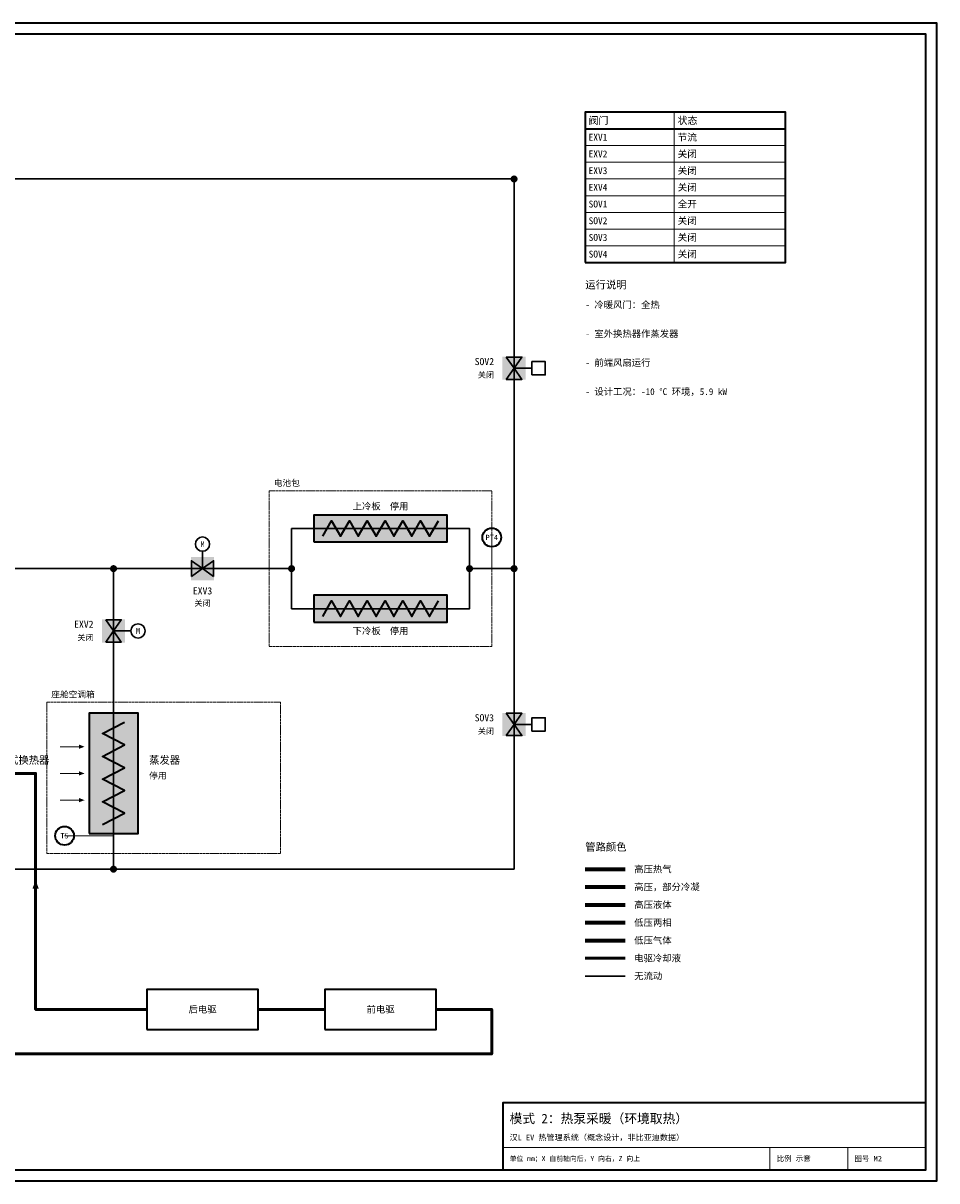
# Model space of a CAD drawing. Header units: millimetres. Extents: x 0 to 830, y 0 to 520.
# Tile 2 of 2: x 419 to 830, y 0 to 520. Entities that reach past the tile are written whole.
import ezdxf
from ezdxf.enums import TextEntityAlignment as Align

# ---------------------------------------------------------------- set-up
doc = ezdxf.new("R2010")
doc.units = ezdxf.units.MM
doc.linetypes.add('DASHED', pattern=[1.524, 1.27, -0.254])
for name, color, linetype, lineweight, true_color in [('AIR', 7, 'Continuous', 18, 0x7878c8), ('BOUNDARY', 7, 'DASHED', 18, 0x828282), ('COOLANT', 7, 'Continuous', 50, 0x1e8c46), ('FRAME', 7, 'Continuous', 35, 0x3c3c3c), ('HP_2PH', 7, 'Continuous', 70, 0xc83caa), ('HP_GAS', 7, 'Continuous', 70, 0xcd2828), ('HP_LIQ', 7, 'Continuous', 70, 0xeb8214), ('LP_2PH', 7, 'Continuous', 70, 0x28a5c8), ('LP_GAS', 7, 'Continuous', 70, 0x2350be), ('OFF', 7, 'Continuous', 30, 0xafafaf), ('SYMBOL', 7, 'Continuous', 35, 0x141414), ('TEXT', 7, 'Continuous', 18, 0x141414), ('THIN', 7, 'Continuous', 13, 0x6e6e6e)]:
    doc.layers.add(name, color=color, linetype=linetype, lineweight=lineweight, true_color=true_color)
doc.styles.add('ZH', font='simsun.ttc')

msp = doc.modelspace()

# ---------------------------------------------------------------- hatches: boundary and pattern name
at = {"true_color": 0xffffff}
for points in [[(634.8, 359.8), (645.2, 359.8), (645.2, 370.2), (634.8, 370.2)], [(550, 287), (610, 287), (610, 299), (550, 299)], [(494.8, 269.8), (505.2, 269.8), (505.2, 280.2), (494.8, 280.2)], [(550, 251), (610, 251), (610, 263), (550, 263)], [(454.8, 241.8), (465.2, 241.8), (465.2, 252.2), (454.8, 252.2)], [(449, 156), (471, 156), (471, 210), (449, 210)], [(634.8, 199.8), (645.2, 199.8), (645.2, 210.2), (634.8, 210.2)]]:
    msp.add_hatch(color=7, dxfattribs=at).paths.add_polyline_path(points)
at = {"layer": 'AIR'}
for points in [[(447, 195), (444.5, 195.95), (444.5, 194.05)], [(447, 183), (444.5, 183.95), (444.5, 182.05)], [(447, 171), (444.5, 171.95), (444.5, 170.05)]]:
    msp.add_hatch(color=7, dxfattribs=at).paths.add_polyline_path(points)
at = {"layer": 'COOLANT'}
msp.add_hatch(color=7, dxfattribs=at).paths.add_polyline_path([(425, 135), (423.56, 131.2), (426.44, 131.2)])
at = {"layer": 'OFF'}
for points in [[(636.5, 370), (643.5, 370), (640, 365)], [(636.5, 360), (643.5, 360), (640, 365)], [(495, 271.5), (495, 278.5), (500, 275)], [(505, 271.5), (505, 278.5), (500, 275)], [(456.5, 252), (463.5, 252), (460, 247)], [(456.5, 242), (463.5, 242), (460, 247)], [(636.5, 210), (643.5, 210), (640, 205)], [(636.5, 200), (643.5, 200), (640, 205)]]:
    msp.add_hatch(color=7, dxfattribs=at).paths.add_polyline_path(points)
at = {"layer": 'SYMBOL'}
for points in [[(641.6, 450), (641.48, 450.61), (641.13, 451.13), (640.61, 451.48), (640, 451.6), (639.39, 451.48), (638.87, 451.13), (638.52, 450.61), (638.4, 450), (638.52, 449.39), (638.87, 448.87), (639.39, 448.52), (640, 448.4), (640.61, 448.52), (641.13, 448.87), (641.48, 449.39)], [(461.6, 275), (461.48, 275.61), (461.13, 276.13), (460.61, 276.48), (460, 276.6), (459.39, 276.48), (458.87, 276.13), (458.52, 275.61), (458.4, 275), (458.52, 274.39), (458.87, 273.87), (459.39, 273.52), (460, 273.4), (460.61, 273.52), (461.13, 273.87), (461.48, 274.39)], [(541.6, 275), (541.48, 275.61), (541.13, 276.13), (540.61, 276.48), (540, 276.6), (539.39, 276.48), (538.87, 276.13), (538.52, 275.61), (538.4, 275), (538.52, 274.39), (538.87, 273.87), (539.39, 273.52), (540, 273.4), (540.61, 273.52), (541.13, 273.87), (541.48, 274.39)], [(621.6, 275), (621.48, 275.61), (621.13, 276.13), (620.61, 276.48), (620, 276.6), (619.39, 276.48), (618.87, 276.13), (618.52, 275.61), (618.4, 275), (618.52, 274.39), (618.87, 273.87), (619.39, 273.52), (620, 273.4), (620.61, 273.52), (621.13, 273.87), (621.48, 274.39)], [(641.6, 275), (641.48, 275.61), (641.13, 276.13), (640.61, 276.48), (640, 276.6), (639.39, 276.48), (638.87, 276.13), (638.52, 275.61), (638.4, 275), (638.52, 274.39), (638.87, 273.87), (639.39, 273.52), (640, 273.4), (640.61, 273.52), (641.13, 273.87), (641.48, 274.39)], [(461.6, 140), (461.48, 140.61), (461.13, 141.13), (460.61, 141.48), (460, 141.6), (459.39, 141.48), (458.87, 141.13), (458.52, 140.61), (458.4, 140), (458.52, 139.39), (458.87, 138.87), (459.39, 138.52), (460, 138.4), (460.61, 138.52), (461.13, 138.87), (461.48, 139.39)]]:
    msp.add_hatch(color=7, dxfattribs=at).paths.add_polyline_path(points)

# ---------------------------------------------------------------- linework, layer by layer
at = {"layer": 'AIR'}
for points in [[(436, 195), (446, 195)], [(436, 183), (446, 183)], [(436, 171), (446, 171)]]:
    msp.add_lwpolyline(points, dxfattribs=at)
at = {"layer": 'BOUNDARY'}
for points in [[(530, 240), (630, 240), (630, 310), (530, 310)], [(430, 147), (535, 147), (535, 215), (430, 215)]]:
    msp.add_lwpolyline(points, close=True, dxfattribs=at)
at = {"layer": 'COOLANT'}
for points in [[(475, 77), (425, 77), (425, 183), (403, 183)], [(672, 100), (690, 100)], [(140, 77), (120, 77), (120, 57), (630, 57), (630, 77), (605, 77)], [(555, 77), (525, 77)]]:
    msp.add_lwpolyline(points, dxfattribs=at)
at = {"layer": 'FRAME'}
for points in [[(0, 0), (830, 0), (830, 520), (0, 520)], [(5, 5), (825, 5), (825, 515), (5, 515)], [(672, 412.5), (762, 412.5), (762, 480), (672, 480)], [(635, 5), (825, 5), (825, 35), (635, 35)]]:
    msp.add_lwpolyline(points, close=True, dxfattribs=at)
msp.add_lwpolyline([(672, 472.5), (762, 472.5)], dxfattribs=at)
at = {"layer": 'HP_2PH'}
msp.add_lwpolyline([(672, 132), (690, 132)], dxfattribs=at)
at = {"layer": 'HP_GAS'}
msp.add_lwpolyline([(672, 140), (690, 140)], dxfattribs=at)
at = {"layer": 'HP_LIQ'}
msp.add_lwpolyline([(672, 124), (690, 124)], dxfattribs=at)
at = {"layer": 'LP_2PH'}
msp.add_lwpolyline([(672, 116), (690, 116)], dxfattribs=at)
at = {"layer": 'LP_GAS'}
msp.add_lwpolyline([(672, 108), (690, 108)], dxfattribs=at)
at = {"layer": 'OFF'}
for points in [[(330, 450), (640, 450)], [(640, 450), (640, 275)], [(640, 365), (648, 365)], [(540, 275), (540, 293), (620, 293), (620, 275)], [(500, 275), (500, 283)], [(390, 275), (460, 275)], [(460, 275), (460, 220)], [(460, 275), (540, 275)], [(540, 275), (540, 257), (620, 257), (620, 275)], [(620, 275), (640, 275)], [(640, 275), (640, 140)], [(460, 247), (468, 247)], [(460, 220), (460, 140)], [(640, 205), (648, 205)], [(460, 140), (390, 140)], [(640, 140), (460, 140)], [(672, 92), (690, 92)]]:
    msp.add_lwpolyline(points, dxfattribs=at)
for points in [[(636.5, 370), (643.5, 370), (640, 365)], [(636.5, 360), (643.5, 360), (640, 365)], [(648, 362), (654, 362), (654, 368), (648, 368)], [(495, 271.5), (495, 278.5), (500, 275)], [(505, 271.5), (505, 278.5), (500, 275)], [(456.5, 252), (463.5, 252), (460, 247)], [(456.5, 242), (463.5, 242), (460, 247)], [(636.5, 210), (643.5, 210), (640, 205)], [(648, 202), (654, 202), (654, 208), (648, 208)], [(636.5, 200), (643.5, 200), (640, 205)]]:
    msp.add_lwpolyline(points, close=True, dxfattribs=at)
for centre in [(500, 286), (471, 247)]:
    msp.add_circle(centre, 3.2, dxfattribs=at)
at = {"layer": 'SYMBOL'}
for points in [[(550, 287), (610, 287), (610, 299), (550, 299)], [(550, 251), (610, 251), (610, 263), (550, 263)], [(449, 156), (471, 156), (471, 210), (449, 210)], [(475, 68), (525, 68), (525, 86), (475, 86)], [(555, 68), (605, 68), (605, 86), (555, 86)]]:
    msp.add_lwpolyline(points, close=True, dxfattribs=at)
for points in [[(554, 289.5), (558, 296.5), (562, 289.5), (566, 296.5), (570, 289.5), (574, 296.5), (578, 289.5), (582, 296.5), (586, 289.5), (590, 296.5), (594, 289.5), (598, 296.5), (602, 289.5), (606, 296.5)], [(554, 253.5), (558, 260.5), (562, 253.5), (566, 260.5), (570, 253.5), (574, 260.5), (578, 253.5), (582, 260.5), (586, 253.5), (590, 260.5), (594, 253.5), (598, 260.5), (602, 253.5), (606, 260.5)], [(455, 160), (465, 165.11), (455, 170.22), (465, 175.33), (455, 180.44), (465, 185.56), (455, 190.67), (465, 195.78), (455, 200.89), (465, 206)]]:
    msp.add_lwpolyline(points, dxfattribs=at)
for centre in [(630, 289), (438, 155)]:
    msp.add_circle(centre, 4.2, dxfattribs=at)
at = {"layer": 'THIN'}
for points in [[(712, 480), (712, 412.5)], [(672, 472.5), (762, 472.5)], [(672, 465), (762, 465)], [(672, 457.5), (762, 457.5)], [(672, 450), (762, 450)], [(672, 442.5), (762, 442.5)], [(672, 435), (762, 435)], [(672, 427.5), (762, 427.5)], [(672, 420), (762, 420)], [(672, 412.5), (762, 412.5)], [(630, 275), (630, 289)], [(460, 155), (438, 155)], [(635, 15), (825, 15)], [(755, 5), (755, 15)], [(790, 5), (790, 15)]]:
    msp.add_lwpolyline(points, dxfattribs=at)

# ---------------------------------------------------------------- texts
at = {"layer": 'BOUNDARY', "style": 'ZH'}
for s, p in [('电池包', (532, 313.5)), ('座舱空调箱', (432, 218.5))]:
    msp.add_text(s, height=2.8, dxfattribs=at).set_placement(p, align=Align.MIDDLE_LEFT)
at = {"layer": 'OFF', "style": 'ZH'}
for p in [(631, 362), (451, 244), (631, 202)]:
    msp.add_text('关闭', height=2.6, dxfattribs=at).set_placement(p, align=Align.MIDDLE_RIGHT)
for s, p in [('M', (500, 286)), ('关闭', (500, 259.5)), ('M', (471, 247))]:
    msp.add_text(s, height=2.6, dxfattribs=at).set_placement(p, align=Align.MIDDLE_CENTER)
at = {"layer": 'TEXT', "style": 'ZH'}
for s, height, p in [('阀门', 3.255, (673.5, 476.25)), ('状态', 3.255, (713.5, 476.25)), ('EXV1', 3.1, (673.5, 468.75)), ('节流', 3.1, (713.5, 468.75)), ('EXV2', 3.1, (673.5, 461.25)), ('关闭', 3.1, (713.5, 461.25)), ('EXV3', 3.1, (673.5, 453.75)), ('关闭', 3.1, (713.5, 453.75)), ('EXV4', 3.1, (673.5, 446.25)), ('关闭', 3.1, (713.5, 446.25)), ('SOV1', 3.1, (673.5, 438.75)), ('全开', 3.1, (713.5, 438.75)), ('SOV2', 3.1, (673.5, 431.25)), ('关闭', 3.1, (713.5, 431.25)), ('SOV3', 3.1, (673.5, 423.75)), ('关闭', 3.1, (713.5, 423.75)), ('SOV4', 3.1, (673.5, 416.25)), ('关闭', 3.1, (713.5, 416.25)), ('运行说明', 3.4, (672, 402.5)), ('- 冷暖风门：全热', 3, (672, 393.5)), ('- 室外换热器作蒸发器', 3, (672, 380.5)), ('- 前端风扇运行', 3, (672, 367.5)), ('- 设计工况：-10 °C 环境，5.9 kW', 3, (672, 354.5)), ('板式换热器', 3.4, (408, 189)), ('蒸发器', 3.4, (476, 189)), ('停用', 2.8, (476, 182)), ('管路颜色', 3.4, (672, 150)), ('高压热气', 3, (694, 140)), ('高压，部分冷凝', 3, (694, 132)), ('高压液体', 3, (694, 124)), ('低压两相', 3, (694, 116)), ('低压气体', 3, (694, 108)), ('电驱冷却液', 3, (694, 100)), ('无流动', 3, (694, 92)), ('模式 2：热泵采暖（环境取热）', 4.2, (638, 28)), ('汉L EV 热管理系统（概念设计，非比亚迪数据）', 2.6, (638, 19.5)), ('单位 mm；X 自前轴向后，Y 向右，Z 向上', 2.2, (638, 10)), ('比例 示意', 2.4, (758, 10)), ('图号 M2', 2.4, (793, 10))]:
    msp.add_text(s, height=height, dxfattribs=at).set_placement(p, align=Align.MIDDLE_LEFT)
for s, p in [('SOV2', (631, 368)), ('EXV2', (451, 250)), ('SOV3', (631, 208))]:
    msp.add_text(s, height=3.2, dxfattribs=at).set_placement(p, align=Align.MIDDLE_RIGHT)
for s, height, p in [('上冷板  停用', 3, (580, 303)), ('PT4', 2.4, (630, 289)), ('EXV3', 3.2, (500, 265)), ('下冷板  停用', 3, (580, 247)), ('T5', 2.4, (438, 155)), ('后电驱', 3, (500, 77)), ('前电驱', 3, (580, 77))]:
    msp.add_text(s, height=height, dxfattribs=at).set_placement(p, align=Align.MIDDLE_CENTER)

doc.saveas('drawing.dxf')
